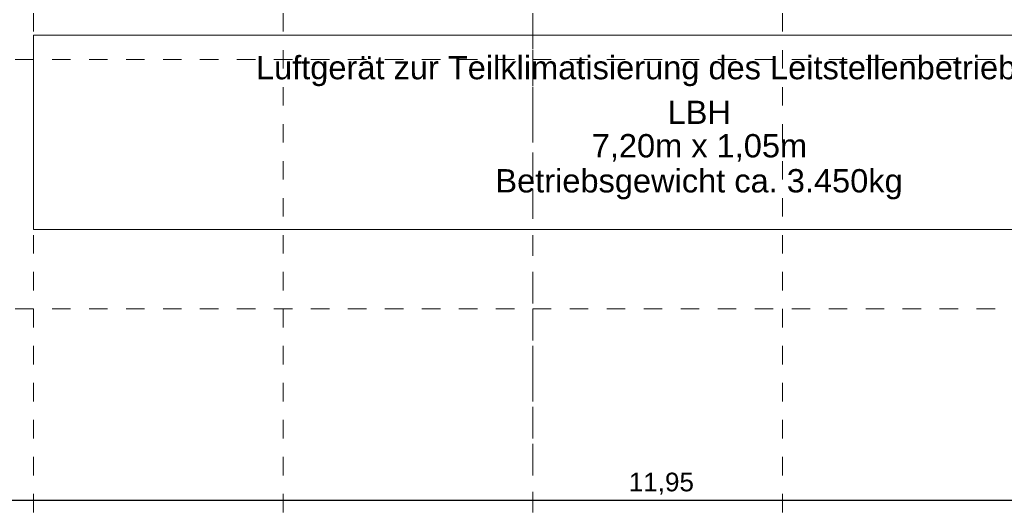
# Model space of a CAD drawing. Header units: metres. Extents: x -45.2 to 14.3, y -31.8 to 10.2.
# Tile 50 of 152: x -36.5 to -31.2, y -5.1 to -2.5. Entities that reach past the tile are written whole.
import ezdxf

# ---------------------------------------------------------------- set-up
doc = ezdxf.new("R2010")
doc.units = ezdxf.units.M
doc.header["$LTSCALE"] = 0.05
doc.linetypes.add('Achsen 01', pattern=[5.291531, 3.175, -1.058062, 0.352704, -0.705764])
doc.linetypes.add('Raster 01', pattern=[2, 1, -1])
doc.layers.add('075_Raumlufttechnische Anlage-Beschriftung', color=7, linetype='Continuous', lineweight=9)
doc.layers.add('AV1-Einrichtung Bemaßung', color=7, linetype='Continuous', lineweight=9)
for name, color, linetype, lineweight, true_color in [('075_Raumlufttechnische Anlage-Lüftungsanlage', 7, 'Continuous', 18, 0x555555), ('AV1-Achsen', 1, 'Achsen 01', 18, 0xff0000), ('AV1-Raster', 7, 'Raster 01', 9, 0xa6a6a6)]:
    doc.layers.add(name, color=color, linetype=linetype, lineweight=lineweight, true_color=true_color)
doc.styles.add('Arial', font='arial.ttf')

msp = doc.modelspace()

# ---------------------------------------------------------------- linework, layer by layer
at = {"layer": '075_Raumlufttechnische Anlage-Lüftungsanlage'}
msp.add_lwpolyline([(-36.4511, -2.5698), (-29.2499, -2.5698), (-29.2499, -3.6197), (-36.4511, -3.6197)], close=True, dxfattribs=at)
at = {"layer": 'AV1-Achsen'}
msp.add_line((-33.75, -26.5), (-33.75, 4.9), dxfattribs=at)
at = {"layer": 'AV1-Einrichtung Bemaßung', "color": 0, "lineweight": -2}
msp.add_line((-27.1457, -5.085), (-38.9543, -5.085), dxfattribs=at)
at = {"layer": 'AV1-Raster'}
for p, q in [((-36.45, -22.95), (-36.45, 1.35)), ((-35.1, -22.95), (-35.1, 1.35)), ((-33.75, -22.95), (-33.75, 1.35)), ((-32.4, -22.95), (-32.4, 1.35)), ((1.35, -2.7), (-40.5, -2.7)), ((1.35, -4.05), (-40.5, -4.05))]:
    msp.add_line(p, q, dxfattribs=at)

# ---------------------------------------------------------------- texts
at = {"layer": '075_Raumlufttechnische Anlage-Beschriftung', "color": 253, "true_color": 0xa0a0a4, "char_height": 0.12609, "attachment_point": 7, "style": 'Arial'}
for s, insert in [('Luftgerät zur Teilklimatisierung des Leitstellenbetriebsraumes', (-35.2474, -2.8458)), ('LBH', (-33.0212, -3.0494)), ('7,20m x 1,05m', (-33.4315, -3.2536)), ('Betriebsgewicht ca. 3.450kg', (-33.9526, -3.4577))]:
    msp.add_mtext(s, dxfattribs=dict(at, insert=insert))
at = {"layer": 'AV1-Einrichtung Bemaßung', "color": 0, "insert": (-33.2312, -5.0549), "char_height": 0.10087, "attachment_point": 7, "style": 'Arial'}
msp.add_mtext('11,95', dxfattribs=at)

doc.saveas('drawing.dxf')
